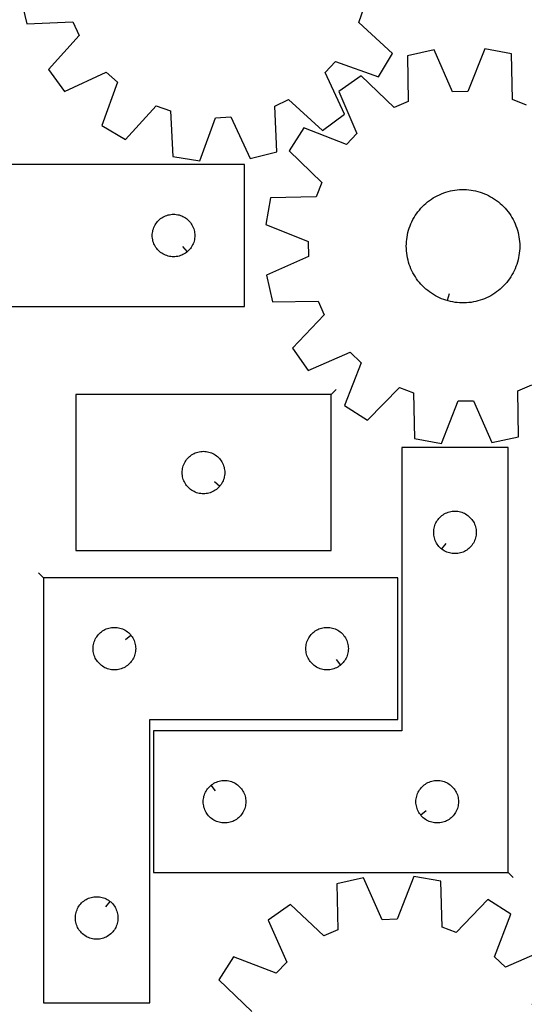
# Model space of a CAD drawing. Header units: millimetres. Extents: x 7 to 1243, y 7 to 1778.
# Tile 8 of 16: x 239 to 453, y 965 to 1382. Entities that reach past the tile are written whole.
import ezdxf

# ---------------------------------------------------------------- set-up
doc = ezdxf.new("R2010")
doc.units = ezdxf.units.MM
doc.layers.add('CUT', color=7, linetype='CONTINUOUS', true_color=0x000000)
doc.layers.add('LEADIN', color=1, linetype='CONTINUOUS', true_color=0xff0000)

msp = doc.modelspace()

# ---------------------------------------------------------------- linework, layer by layer
at = {"layer": 'CUT'}
for points in [[(239.802413, 1391.656848), (242.574301, 1380.45854), (261.93285, 1381.288605), (264.665747, 1375.468471), (251.662897, 1361.102946), (258.509195, 1351.817814), (276.07651, 1359.99289), (280.828646, 1355.661621), (274.313028, 1337.413632), (284.191449, 1331.455253), (297.293065, 1345.730759), (303.340972, 1343.547752), (304.304528, 1324.195389), (315.711172, 1322.470873), (322.352488, 1340.673492), (328.775425, 1340.971091), (337.071464, 1323.460575), (348.269772, 1326.232463), (347.439707, 1345.591012), (353.259842, 1348.323909), (367.625367, 1335.321059), (376.910499, 1342.167357), (368.735423, 1359.734672), (373.066691, 1364.486809), (391.314681, 1357.97119), (397.273059, 1367.849611), (382.997554, 1380.951227), (385.18056, 1386.999134)], [(454.01446, 1345.991229), (448.030335, 1348.343447), (447.611373, 1367.715254), (436.257737, 1369.759858), (429.107165, 1351.751201), (422.678399, 1351.634341), (414.87806, 1369.371227), (403.606232, 1366.915346), (403.89158, 1347.541111), (397.996895, 1344.972965), (384.002709, 1358.37465), (374.528722, 1351.79217), (382.206548, 1334.001909), (377.743356, 1329.373453), (359.685811, 1336.399652), (353.451995, 1326.692696), (367.35342, 1313.194814), (365.001201, 1307.210689), (345.629395, 1306.791727), (343.584791, 1295.438091), (361.593448, 1288.28752), (361.710308, 1281.858754), (343.973422, 1274.058414), (346.429303, 1262.786586), (365.803538, 1263.071934), (368.371684, 1257.177249), (354.969999, 1243.183063), (361.552479, 1233.709076), (379.34274, 1241.386902), (383.971196, 1236.92371), (376.944997, 1218.866165), (386.651953, 1212.632349), (400.149834, 1226.533774), (406.13396, 1224.181556), (406.552921, 1204.809749), (417.906558, 1202.765145), (425.057129, 1220.773802), (431.485895, 1220.890662), (439.286235, 1203.153776), (450.558063, 1205.609657), (450.272715, 1224.983892), (456.1674, 1227.552038)], [(456.205219, 965.341787), (469.508272, 979.429768), (462.859405, 988.857283), (445.123515, 981.054679), (440.463821, 985.485248), (447.363003, 1003.591703), (437.612497, 1009.75718), (424.212599, 995.761282), (418.212098, 998.071407), (417.65707, 1017.439793), (406.289351, 1019.404593), (399.265458, 1001.346151), (392.837671, 1001.184136), (384.912932, 1018.865791), (373.658633, 1016.330792), (374.080068, 996.959039), (368.203568, 994.349549), (354.115587, 1007.652602), (344.688073, 1001.003735), (352.490677, 983.267845), (348.060107, 978.608152), (329.953652, 985.507334), (323.788176, 975.756828), (337.784073, 962.356929)]]:
    msp.add_lwpolyline(points, dxfattribs=at)
for points in [[(184.587605, 1320.792637), (184.587605, 1140.792637), (229.587605, 1140.792637), (229.587605, 1260.792637), (334.587605, 1260.792637), (334.587605, 1320.792637)], [(420.34415, 1263.232961), (419.874284, 1263.370435), (418.946547, 1263.683485), (418.032351, 1264.034114), (417.133218, 1264.421741), (416.250644, 1264.84572), (415.386098, 1265.305345), (414.541018, 1265.799851), (413.716812, 1266.328415), (412.914852, 1266.890157), (412.136471, 1267.484143), (411.382966, 1268.109383), (410.655591, 1268.764837), (409.955556, 1269.449415), (409.284027, 1270.161976), (408.642121, 1270.901335), (408.030907, 1271.666261), (407.451401, 1272.455482), (406.904569, 1273.267682), (406.39132, 1274.101511), (405.91251, 1274.955581), (405.468934, 1275.828471), (405.061331, 1276.718726), (404.69038, 1277.624866), (404.356697, 1278.545383), (404.060839, 1279.478744), (403.803297, 1280.423396), (403.584501, 1281.377767), (403.404815, 1282.340268), (403.264537, 1283.309297), (403.163901, 1284.283241), (403.103074, 1285.26048), (403.082158, 1286.239386), (403.101188, 1287.218331), (403.160132, 1288.195685), (403.258892, 1289.169821), (403.397303, 1290.139119), (403.575136, 1291.101964), (403.792093, 1292.056754), (404.047814, 1293.001901), (404.341874, 1293.93583), (404.673783, 1294.856988), (405.042988, 1295.763841), (405.448875, 1296.65488), (405.890769, 1297.528622), (406.367934, 1298.383613), (406.879575, 1299.218429), (407.424841, 1300.031682), (408.002826, 1300.822017), (408.612566, 1301.588119), (409.253046, 1302.328713), (409.923202, 1303.042567), (410.621916, 1303.728491), (411.348028, 1304.385346), (412.100327, 1305.012036), (412.877562, 1305.60752), (413.678439, 1306.170806), (414.501625, 1306.700957), (415.34575, 1307.19709), (416.209409, 1307.658379), (417.091165, 1308.084057), (417.98955, 1308.473415), (418.903069, 1308.825805), (419.830201, 1309.140641), (420.769403, 1309.417399), (421.719112, 1309.655617), (422.677747, 1309.8549), (423.643713, 1310.014915), (424.615402, 1310.135398), (425.591196, 1310.216146), (426.569472, 1310.257025), (427.548602, 1310.257968), (428.526955, 1310.218973), (429.502903, 1310.140105), (430.474822, 1310.021495), (431.441094, 1309.86334), (432.400112, 1309.665904), (433.350278, 1309.429516), (434.290011, 1309.154568), (435.217748, 1308.841518), (436.131943, 1308.490889), (437.031077, 1308.103262), (437.913651, 1307.679283), (438.778197, 1307.219658), (439.623277, 1306.725152), (440.447482, 1306.196588), (441.249443, 1305.634846), (442.027823, 1305.04086), (442.781328, 1304.41562), (443.508704, 1303.760166), (444.208738, 1303.075588), (444.880268, 1302.363027), (445.522174, 1301.623668), (446.133388, 1300.858742), (446.712894, 1300.069521), (447.259726, 1299.257321), (447.772974, 1298.423492), (448.251785, 1297.569422), (448.695361, 1296.696532), (449.102964, 1295.806277), (449.473915, 1294.900137), (449.807598, 1293.97962), (450.103456, 1293.046259), (450.360997, 1292.101607), (450.579793, 1291.147236), (450.75948, 1290.184735), (450.899758, 1289.215706), (451.000394, 1288.241762), (451.061221, 1287.264523), (451.082136, 1286.285617), (451.063106, 1285.306672), (451.004162, 1284.329318), (450.905403, 1283.355182), (450.766991, 1282.385884), (450.589159, 1281.423039), (450.372202, 1280.468249), (450.11648, 1279.523102), (449.822421, 1278.589173), (449.490512, 1277.668015), (449.121307, 1276.761162), (448.715419, 1275.870123), (448.273526, 1274.996381), (447.796361, 1274.14139), (447.28472, 1273.306574), (446.739453, 1272.493321), (446.161469, 1271.702986), (445.551729, 1270.936884), (444.911248, 1270.19629), (444.241093, 1269.482436), (443.542378, 1268.796512), (442.816267, 1268.139657), (442.063968, 1267.512967), (441.286733, 1266.917483), (440.485856, 1266.354197), (439.66267, 1265.824046), (438.818545, 1265.327913), (437.954885, 1264.866624), (437.073129, 1264.440946), (436.174744, 1264.051588), (435.261226, 1263.699198), (434.334094, 1263.384362), (433.394892, 1263.107604), (432.445183, 1262.869386), (431.486548, 1262.670103), (430.520582, 1262.510088), (429.548893, 1262.389605), (428.573098, 1262.308857), (427.594822, 1262.267978), (426.615693, 1262.267035), (425.63734, 1262.30603), (424.661392, 1262.384898), (423.689473, 1262.503508), (422.7232, 1262.661663), (421.764183, 1262.859099), (420.814017, 1263.095487)], [(310.294088, 1283.839268), (310.066458, 1283.652457), (309.587737, 1283.309411), (309.087605, 1282.998409), (308.568203, 1282.720783), (308.031756, 1282.477722), (307.48056, 1282.270266), (306.916976, 1282.099305), (306.343418, 1281.96557), (305.762341, 1281.869634), (305.176233, 1281.811907), (304.587605, 1281.792637), (303.998977, 1281.811907), (303.412869, 1281.869634), (302.831792, 1281.96557), (302.258234, 1282.099305), (301.69465, 1282.270266), (301.143454, 1282.477722), (300.607007, 1282.720783), (300.087605, 1282.998409), (299.587473, 1283.309411), (299.108752, 1283.652457), (298.653493, 1284.026079), (298.223644, 1284.428676), (297.821047, 1284.858525), (297.447425, 1285.313785), (297.104378, 1285.792505), (296.793376, 1286.292637), (296.51575, 1286.812039), (296.272689, 1287.348487), (296.065234, 1287.899682), (295.894273, 1288.463266), (295.760537, 1289.036825), (295.664601, 1289.617902), (295.606875, 1290.204009), (295.587605, 1290.792637), (295.606875, 1291.381266), (295.664601, 1291.967373), (295.760537, 1292.54845), (295.894273, 1293.122009), (296.065234, 1293.685593), (296.272689, 1294.236788), (296.51575, 1294.773236), (296.793376, 1295.292637), (297.104378, 1295.79277), (297.447425, 1296.27149), (297.821047, 1296.72675), (298.223644, 1297.156598), (298.653493, 1297.559196), (299.108752, 1297.932818), (299.587473, 1298.275864), (300.087605, 1298.586866), (300.607007, 1298.864492), (301.143454, 1299.107553), (301.69465, 1299.315009), (302.258234, 1299.48597), (302.831792, 1299.619705), (303.412869, 1299.715641), (303.998977, 1299.773368), (304.587605, 1299.792637), (305.176233, 1299.773368), (305.762341, 1299.715641), (306.343418, 1299.619705), (306.916976, 1299.48597), (307.48056, 1299.315009), (308.031756, 1299.107553), (308.568203, 1298.864492), (309.087605, 1298.586866), (309.587737, 1298.275864), (310.066458, 1297.932818), (310.521717, 1297.559196), (310.951566, 1297.156598), (311.354163, 1296.72675), (311.727785, 1296.27149), (312.070831, 1295.79277), (312.381834, 1295.292637), (312.65946, 1294.773236), (312.902521, 1294.236788), (313.109976, 1293.685593), (313.280937, 1293.122009), (313.414673, 1292.54845), (313.510609, 1291.967373), (313.568335, 1291.381266), (313.587605, 1290.792637), (313.568335, 1290.204009), (313.510609, 1289.617902), (313.414673, 1289.036825), (313.280937, 1288.463266), (313.109976, 1287.899682), (312.902521, 1287.348487), (312.65946, 1286.812039), (312.381834, 1286.292637), (312.070831, 1285.792505), (311.727785, 1285.313785), (311.354163, 1284.858525), (310.951566, 1284.428676), (310.521717, 1284.026079)], [(371.246983, 1223.448979), (263.246983, 1223.448979), (263.246983, 1157.448979), (371.246983, 1157.448979)], [(446.163607, 1021.129541), (446.163607, 1201.129541), (401.163607, 1201.129541), (401.163607, 1081.129541), (296.163607, 1081.129541), (296.163607, 1021.129541)], [(324.200353, 1184.742496), (324.013542, 1184.514866), (323.610944, 1184.085018), (323.181096, 1183.68242), (322.725836, 1183.308799), (322.247115, 1182.965752), (321.746983, 1182.65475), (321.227582, 1182.377124), (320.691134, 1182.134063), (320.139939, 1181.926607), (319.576355, 1181.755646), (319.002796, 1181.621911), (318.421719, 1181.525975), (317.835612, 1181.468248), (317.246983, 1181.448979), (316.658355, 1181.468248), (316.072248, 1181.525975), (315.49117, 1181.621911), (314.917612, 1181.755646), (314.354028, 1181.926607), (313.802832, 1182.134063), (313.266385, 1182.377124), (312.746983, 1182.65475), (312.246851, 1182.965752), (311.76813, 1183.308799), (311.312871, 1183.68242), (310.883022, 1184.085018), (310.480425, 1184.514866), (310.106803, 1184.970126), (309.763757, 1185.448846), (309.452755, 1185.948979), (309.175129, 1186.46838), (308.932068, 1187.004828), (308.724612, 1187.556023), (308.553651, 1188.119607), (308.419916, 1188.693166), (308.32398, 1189.274243), (308.266253, 1189.86035), (308.246983, 1190.448979), (308.266253, 1191.037607), (308.32398, 1191.623714), (308.419916, 1192.204791), (308.553651, 1192.77835), (308.724612, 1193.341934), (308.932068, 1193.893129), (309.175129, 1194.429577), (309.452755, 1194.948979), (309.763757, 1195.449111), (310.106803, 1195.927831), (310.480425, 1196.383091), (310.883022, 1196.81294), (311.312871, 1197.215537), (311.76813, 1197.589159), (312.246851, 1197.932205), (312.746983, 1198.243207), (313.266385, 1198.520833), (313.802832, 1198.763894), (314.354028, 1198.97135), (314.917612, 1199.142311), (315.49117, 1199.276046), (316.072248, 1199.371982), (316.658355, 1199.429709), (317.246983, 1199.448979), (317.835612, 1199.429709), (318.421719, 1199.371982), (319.002796, 1199.276046), (319.576355, 1199.142311), (320.139939, 1198.97135), (320.691134, 1198.763894), (321.227582, 1198.520833), (321.746983, 1198.243207), (322.247115, 1197.932205), (322.725836, 1197.589159), (323.181096, 1197.215537), (323.610944, 1196.81294), (324.013542, 1196.383091), (324.387163, 1195.927831), (324.73021, 1195.449111), (325.041212, 1194.948979), (325.318838, 1194.429577), (325.561899, 1193.893129), (325.769355, 1193.341934), (325.940316, 1192.77835), (326.074051, 1192.204791), (326.169987, 1191.623714), (326.227714, 1191.037607), (326.246983, 1190.448979), (326.227714, 1189.86035), (326.169987, 1189.274243), (326.074051, 1188.693166), (325.940316, 1188.119607), (325.769355, 1187.556023), (325.561899, 1187.004828), (325.318838, 1186.46838), (325.041212, 1185.948979), (324.73021, 1185.448846), (324.387163, 1184.970126)], [(417.957124, 1158.176172), (417.729495, 1158.362983), (417.299646, 1158.76558), (416.897049, 1159.195429), (416.523427, 1159.650688), (416.18038, 1160.129409), (415.869378, 1160.629541), (415.591752, 1161.148943), (415.348691, 1161.68539), (415.141236, 1162.236586), (414.970275, 1162.80017), (414.836539, 1163.373728), (414.740603, 1163.954805), (414.682877, 1164.540913), (414.663607, 1165.129541), (414.682877, 1165.718169), (414.740603, 1166.304277), (414.836539, 1166.885354), (414.970275, 1167.458912), (415.141236, 1168.022496), (415.348691, 1168.573692), (415.591752, 1169.110139), (415.869378, 1169.629541), (416.18038, 1170.129673), (416.523427, 1170.608394), (416.897049, 1171.063653), (417.299646, 1171.493502), (417.729495, 1171.896099), (418.184754, 1172.269721), (418.663475, 1172.612768), (419.163607, 1172.92377), (419.683009, 1173.201396), (420.219456, 1173.444457), (420.770652, 1173.651912), (421.334236, 1173.822874), (421.907794, 1173.956609), (422.488871, 1174.052545), (423.074979, 1174.110271), (423.663607, 1174.129541), (424.252235, 1174.110271), (424.838343, 1174.052545), (425.41942, 1173.956609), (425.992978, 1173.822874), (426.556562, 1173.651912), (427.107758, 1173.444457), (427.644205, 1173.201396), (428.163607, 1172.92377), (428.663739, 1172.612768), (429.14246, 1172.269721), (429.597719, 1171.896099), (430.027568, 1171.493502), (430.430165, 1171.063653), (430.803787, 1170.608394), (431.146833, 1170.129673), (431.457836, 1169.629541), (431.735462, 1169.110139), (431.978523, 1168.573692), (432.185978, 1168.022496), (432.356939, 1167.458912), (432.490674, 1166.885354), (432.586611, 1166.304277), (432.644337, 1165.718169), (432.663607, 1165.129541), (432.644337, 1164.540913), (432.586611, 1163.954805), (432.490674, 1163.373728), (432.356939, 1162.80017), (432.185978, 1162.236586), (431.978523, 1161.68539), (431.735462, 1161.148943), (431.457836, 1160.629541), (431.146833, 1160.129409), (430.803787, 1159.650688), (430.430165, 1159.195429), (430.027568, 1158.76558), (429.597719, 1158.362983), (429.14246, 1157.989361), (428.663739, 1157.646315), (428.163607, 1157.335312), (427.644205, 1157.057686), (427.107758, 1156.814625), (426.556562, 1156.60717), (425.992978, 1156.436209), (425.41942, 1156.302474), (424.838343, 1156.206537), (424.252235, 1156.148811), (423.663607, 1156.129541), (423.074979, 1156.148811), (422.488871, 1156.206537), (421.907794, 1156.302474), (421.334236, 1156.436209), (420.770652, 1156.60717), (420.219456, 1156.814625), (419.683009, 1157.057686), (419.163607, 1157.335312), (418.663475, 1157.646315), (418.184754, 1157.989361)], [(249.56374, 1145.933751), (249.56374, 965.933751), (294.56374, 965.933751), (294.56374, 1085.933751), (399.56374, 1085.933751), (399.56374, 1145.933751)], [(286.517109, 1121.640233), (286.70392, 1121.412604), (287.046967, 1120.933883), (287.357969, 1120.433751), (287.635595, 1119.914349), (287.878656, 1119.377902), (288.086111, 1118.826706), (288.257073, 1118.263122), (288.390808, 1117.689564), (288.486744, 1117.108486), (288.544471, 1116.522379), (288.56374, 1115.933751), (288.544471, 1115.345123), (288.486744, 1114.759015), (288.390808, 1114.177938), (288.257073, 1113.604379), (288.086111, 1113.040796), (287.878656, 1112.4896), (287.635595, 1111.953153), (287.357969, 1111.433751), (287.046967, 1110.933619), (286.70392, 1110.454898), (286.330299, 1109.999638), (285.927701, 1109.56979), (285.497853, 1109.167192), (285.042593, 1108.793571), (284.563872, 1108.450524), (284.06374, 1108.139522), (283.544338, 1107.861896), (283.007891, 1107.618835), (282.456695, 1107.41138), (281.893112, 1107.240418), (281.319553, 1107.106683), (280.738476, 1107.010747), (280.152368, 1106.95302), (279.56374, 1106.933751), (278.975112, 1106.95302), (278.389005, 1107.010747), (277.807927, 1107.106683), (277.234369, 1107.240418), (276.670785, 1107.41138), (276.119589, 1107.618835), (275.583142, 1107.861896), (275.06374, 1108.139522), (274.563608, 1108.450524), (274.084887, 1108.793571), (273.629628, 1109.167192), (273.199779, 1109.56979), (272.797182, 1109.999638), (272.42356, 1110.454898), (272.080514, 1110.933619), (271.769512, 1111.433751), (271.491886, 1111.953153), (271.248824, 1112.4896), (271.041369, 1113.040796), (270.870408, 1113.604379), (270.736673, 1114.177938), (270.640736, 1114.759015), (270.58301, 1115.345123), (270.56374, 1115.933751), (270.58301, 1116.522379), (270.640736, 1117.108486), (270.736673, 1117.689564), (270.870408, 1118.263122), (271.041369, 1118.826706), (271.248824, 1119.377902), (271.491886, 1119.914349), (271.769512, 1120.433751), (272.080514, 1120.933883), (272.42356, 1121.412604), (272.797182, 1121.867863), (273.199779, 1122.297712), (273.629628, 1122.700309), (274.084887, 1123.073931), (274.563608, 1123.416977), (275.06374, 1123.727979), (275.583142, 1124.005605), (276.119589, 1124.248667), (276.670785, 1124.456122), (277.234369, 1124.627083), (277.807927, 1124.760818), (278.389005, 1124.856754), (278.975112, 1124.914481), (279.56374, 1124.933751), (280.152368, 1124.914481), (280.738476, 1124.856754), (281.319553, 1124.760818), (281.893112, 1124.627083), (282.456695, 1124.456122), (283.007891, 1124.248667), (283.544338, 1124.005605), (284.06374, 1123.727979), (284.563872, 1123.416977), (285.042593, 1123.073931), (285.497853, 1122.700309), (285.927701, 1122.297712), (286.330299, 1121.867863)], [(375.270223, 1108.980382), (375.042593, 1108.793571), (374.563872, 1108.450524), (374.06374, 1108.139522), (373.544338, 1107.861896), (373.007891, 1107.618835), (372.456695, 1107.41138), (371.893112, 1107.240418), (371.319553, 1107.106683), (370.738476, 1107.010747), (370.152368, 1106.95302), (369.56374, 1106.933751), (368.975112, 1106.95302), (368.389005, 1107.010747), (367.807927, 1107.106683), (367.234369, 1107.240418), (366.670785, 1107.41138), (366.119589, 1107.618835), (365.583142, 1107.861896), (365.06374, 1108.139522), (364.563608, 1108.450524), (364.084887, 1108.793571), (363.629628, 1109.167192), (363.199779, 1109.56979), (362.797182, 1109.999638), (362.42356, 1110.454898), (362.080514, 1110.933619), (361.769512, 1111.433751), (361.491886, 1111.953153), (361.248824, 1112.4896), (361.041369, 1113.040796), (360.870408, 1113.604379), (360.736673, 1114.177938), (360.640736, 1114.759015), (360.58301, 1115.345123), (360.56374, 1115.933751), (360.58301, 1116.522379), (360.640736, 1117.108486), (360.736673, 1117.689564), (360.870408, 1118.263122), (361.041369, 1118.826706), (361.248824, 1119.377902), (361.491886, 1119.914349), (361.769512, 1120.433751), (362.080514, 1120.933883), (362.42356, 1121.412604), (362.797182, 1121.867863), (363.199779, 1122.297712), (363.629628, 1122.700309), (364.084887, 1123.073931), (364.563608, 1123.416977), (365.06374, 1123.727979), (365.583142, 1124.005605), (366.119589, 1124.248667), (366.670785, 1124.456122), (367.234369, 1124.627083), (367.807927, 1124.760818), (368.389005, 1124.856754), (368.975112, 1124.914481), (369.56374, 1124.933751), (370.152368, 1124.914481), (370.738476, 1124.856754), (371.319553, 1124.760818), (371.893112, 1124.627083), (372.456695, 1124.456122), (373.007891, 1124.248667), (373.544338, 1124.005605), (374.06374, 1123.727979), (374.563872, 1123.416977), (375.042593, 1123.073931), (375.497853, 1122.700309), (375.927701, 1122.297712), (376.330299, 1121.867863), (376.70392, 1121.412604), (377.046967, 1120.933883), (377.357969, 1120.433751), (377.635595, 1119.914349), (377.878656, 1119.377902), (378.086111, 1118.826706), (378.257073, 1118.263122), (378.390808, 1117.689564), (378.486744, 1117.108486), (378.544471, 1116.522379), (378.56374, 1115.933751), (378.544471, 1115.345123), (378.486744, 1114.759015), (378.390808, 1114.177938), (378.257073, 1113.604379), (378.086111, 1113.040796), (377.878656, 1112.4896), (377.635595, 1111.953153), (377.357969, 1111.433751), (377.046967, 1110.933619), (376.70392, 1110.454898), (376.330299, 1109.999638), (375.927701, 1109.56979), (375.497853, 1109.167192)], [(320.457124, 1058.08291), (320.684754, 1058.269721), (321.163475, 1058.612768), (321.663607, 1058.92377), (322.183009, 1059.201396), (322.719456, 1059.444457), (323.270652, 1059.651912), (323.834236, 1059.822874), (324.407794, 1059.956609), (324.988871, 1060.052545), (325.574979, 1060.110271), (326.163607, 1060.129541), (326.752235, 1060.110271), (327.338343, 1060.052545), (327.91942, 1059.956609), (328.492978, 1059.822874), (329.056562, 1059.651912), (329.607758, 1059.444457), (330.144205, 1059.201396), (330.663607, 1058.92377), (331.163739, 1058.612768), (331.64246, 1058.269721), (332.097719, 1057.896099), (332.527568, 1057.493502), (332.930165, 1057.063653), (333.303787, 1056.608394), (333.646833, 1056.129673), (333.957836, 1055.629541), (334.235462, 1055.110139), (334.478523, 1054.573692), (334.685978, 1054.022496), (334.856939, 1053.458912), (334.990674, 1052.885354), (335.086611, 1052.304277), (335.144337, 1051.718169), (335.163607, 1051.129541), (335.144337, 1050.540913), (335.086611, 1049.954805), (334.990674, 1049.373728), (334.856939, 1048.80017), (334.685978, 1048.236586), (334.478523, 1047.68539), (334.235462, 1047.148943), (333.957836, 1046.629541), (333.646833, 1046.129409), (333.303787, 1045.650688), (332.930165, 1045.195429), (332.527568, 1044.76558), (332.097719, 1044.362983), (331.64246, 1043.989361), (331.163739, 1043.646315), (330.663607, 1043.335312), (330.144205, 1043.057686), (329.607758, 1042.814625), (329.056562, 1042.60717), (328.492978, 1042.436209), (327.91942, 1042.302474), (327.338343, 1042.206537), (326.752235, 1042.148811), (326.163607, 1042.129541), (325.574979, 1042.148811), (324.988871, 1042.206537), (324.407794, 1042.302474), (323.834236, 1042.436209), (323.270652, 1042.60717), (322.719456, 1042.814625), (322.183009, 1043.057686), (321.663607, 1043.335312), (321.163475, 1043.646315), (320.684754, 1043.989361), (320.229495, 1044.362983), (319.799646, 1044.76558), (319.397049, 1045.195429), (319.023427, 1045.650688), (318.68038, 1046.129409), (318.369378, 1046.629541), (318.091752, 1047.148943), (317.848691, 1047.68539), (317.641236, 1048.236586), (317.470275, 1048.80017), (317.336539, 1049.373728), (317.240603, 1049.954805), (317.182877, 1050.540913), (317.163607, 1051.129541), (317.182877, 1051.718169), (317.240603, 1052.304277), (317.336539, 1052.885354), (317.470275, 1053.458912), (317.641236, 1054.022496), (317.848691, 1054.573692), (318.091752, 1055.110139), (318.369378, 1055.629541), (318.68038, 1056.129673), (319.023427, 1056.608394), (319.397049, 1057.063653), (319.799646, 1057.493502), (320.229495, 1057.896099)], [(409.210238, 1045.423058), (409.023427, 1045.650688), (408.68038, 1046.129409), (408.369378, 1046.629541), (408.091752, 1047.148943), (407.848691, 1047.68539), (407.641236, 1048.236586), (407.470275, 1048.80017), (407.336539, 1049.373728), (407.240603, 1049.954805), (407.182877, 1050.540913), (407.163607, 1051.129541), (407.182877, 1051.718169), (407.240603, 1052.304277), (407.336539, 1052.885354), (407.470275, 1053.458912), (407.641236, 1054.022496), (407.848691, 1054.573692), (408.091752, 1055.110139), (408.369378, 1055.629541), (408.68038, 1056.129673), (409.023427, 1056.608394), (409.397049, 1057.063653), (409.799646, 1057.493502), (410.229495, 1057.896099), (410.684754, 1058.269721), (411.163475, 1058.612768), (411.663607, 1058.92377), (412.183009, 1059.201396), (412.719456, 1059.444457), (413.270652, 1059.651912), (413.834236, 1059.822874), (414.407794, 1059.956609), (414.988871, 1060.052545), (415.574979, 1060.110271), (416.163607, 1060.129541), (416.752235, 1060.110271), (417.338343, 1060.052545), (417.91942, 1059.956609), (418.492978, 1059.822874), (419.056562, 1059.651912), (419.607758, 1059.444457), (420.144205, 1059.201396), (420.663607, 1058.92377), (421.163739, 1058.612768), (421.64246, 1058.269721), (422.097719, 1057.896099), (422.527568, 1057.493502), (422.930165, 1057.063653), (423.303787, 1056.608394), (423.646833, 1056.129673), (423.957836, 1055.629541), (424.235462, 1055.110139), (424.478523, 1054.573692), (424.685978, 1054.022496), (424.856939, 1053.458912), (424.990674, 1052.885354), (425.086611, 1052.304277), (425.144337, 1051.718169), (425.163607, 1051.129541), (425.144337, 1050.540913), (425.086611, 1049.954805), (424.990674, 1049.373728), (424.856939, 1048.80017), (424.685978, 1048.236586), (424.478523, 1047.68539), (424.235462, 1047.148943), (423.957836, 1046.629541), (423.646833, 1046.129409), (423.303787, 1045.650688), (422.930165, 1045.195429), (422.527568, 1044.76558), (422.097719, 1044.362983), (421.64246, 1043.989361), (421.163739, 1043.646315), (420.663607, 1043.335312), (420.144205, 1043.057686), (419.607758, 1042.814625), (419.056562, 1042.60717), (418.492978, 1042.436209), (417.91942, 1042.302474), (417.338343, 1042.206537), (416.752235, 1042.148811), (416.163607, 1042.129541), (415.574979, 1042.148811), (414.988871, 1042.206537), (414.407794, 1042.302474), (413.834236, 1042.436209), (413.270652, 1042.60717), (412.719456, 1042.814625), (412.183009, 1043.057686), (411.663607, 1043.335312), (411.163475, 1043.646315), (410.684754, 1043.989361), (410.229495, 1044.362983), (409.799646, 1044.76558), (409.397049, 1045.195429)], [(277.770223, 1008.88712), (277.997853, 1008.700309), (278.427701, 1008.297712), (278.830299, 1007.867863), (279.20392, 1007.412604), (279.546967, 1006.933883), (279.857969, 1006.433751), (280.135595, 1005.914349), (280.378656, 1005.377902), (280.586111, 1004.826706), (280.757073, 1004.263122), (280.890808, 1003.689564), (280.986744, 1003.108486), (281.044471, 1002.522379), (281.06374, 1001.933751), (281.044471, 1001.345123), (280.986744, 1000.759015), (280.890808, 1000.177938), (280.757073, 999.604379), (280.586111, 999.040796), (280.378656, 998.4896), (280.135595, 997.953153), (279.857969, 997.433751), (279.546967, 996.933619), (279.20392, 996.454898), (278.830299, 995.999638), (278.427701, 995.56979), (277.997853, 995.167192), (277.542593, 994.793571), (277.063872, 994.450524), (276.56374, 994.139522), (276.044338, 993.861896), (275.507891, 993.618835), (274.956695, 993.41138), (274.393112, 993.240418), (273.819553, 993.106683), (273.238476, 993.010747), (272.652368, 992.95302), (272.06374, 992.933751), (271.475112, 992.95302), (270.889005, 993.010747), (270.307927, 993.106683), (269.734369, 993.240418), (269.170785, 993.41138), (268.619589, 993.618835), (268.083142, 993.861896), (267.56374, 994.139522), (267.063608, 994.450524), (266.584887, 994.793571), (266.129628, 995.167192), (265.699779, 995.56979), (265.297182, 995.999638), (264.92356, 996.454898), (264.580514, 996.933619), (264.269512, 997.433751), (263.991886, 997.953153), (263.748824, 998.4896), (263.541369, 999.040796), (263.370408, 999.604379), (263.236673, 1000.177938), (263.140736, 1000.759015), (263.08301, 1001.345123), (263.06374, 1001.933751), (263.08301, 1002.522379), (263.140736, 1003.108486), (263.236673, 1003.689564), (263.370408, 1004.263122), (263.541369, 1004.826706), (263.748824, 1005.377902), (263.991886, 1005.914349), (264.269512, 1006.433751), (264.580514, 1006.933883), (264.92356, 1007.412604), (265.297182, 1007.867863), (265.699779, 1008.297712), (266.129628, 1008.700309), (266.584887, 1009.073931), (267.063608, 1009.416977), (267.56374, 1009.727979), (268.083142, 1010.005605), (268.619589, 1010.248667), (269.170785, 1010.456122), (269.734369, 1010.627083), (270.307927, 1010.760818), (270.889005, 1010.856754), (271.475112, 1010.914481), (272.06374, 1010.933751), (272.652368, 1010.914481), (273.238476, 1010.856754), (273.819553, 1010.760818), (274.393112, 1010.627083), (274.956695, 1010.456122), (275.507891, 1010.248667), (276.044338, 1010.005605), (276.56374, 1009.727979), (277.063872, 1009.416977), (277.542593, 1009.073931)]]:
    msp.add_lwpolyline(points, close=True, dxfattribs=at)
at = {"layer": 'LEADIN'}
for p, q in [((308.390908, 1286.1583), (310.294088, 1283.839268)), ((421.186575, 1266.112253), (420.34415, 1263.232961)), ((373.368304, 1225.570299), (371.246983, 1223.448979)), ((321.881321, 1186.645676), (324.200353, 1184.742496)), ((419.860304, 1160.495203), (417.957124, 1158.176172)), ((247.44242, 1148.055071), (249.56374, 1145.933751)), ((284.198078, 1119.737053), (286.517109, 1121.640233)), ((373.367043, 1111.299413), (375.270223, 1108.980382)), ((322.360304, 1055.763879), (320.457124, 1058.08291)), ((411.529269, 1047.326238), (409.210238, 1045.423058)), ((448.284927, 1019.008221), (446.163607, 1021.129541)), ((275.867043, 1006.568089), (277.770223, 1008.88712))]:
    msp.add_line(p, q, dxfattribs=at)

doc.saveas('drawing.dxf')
